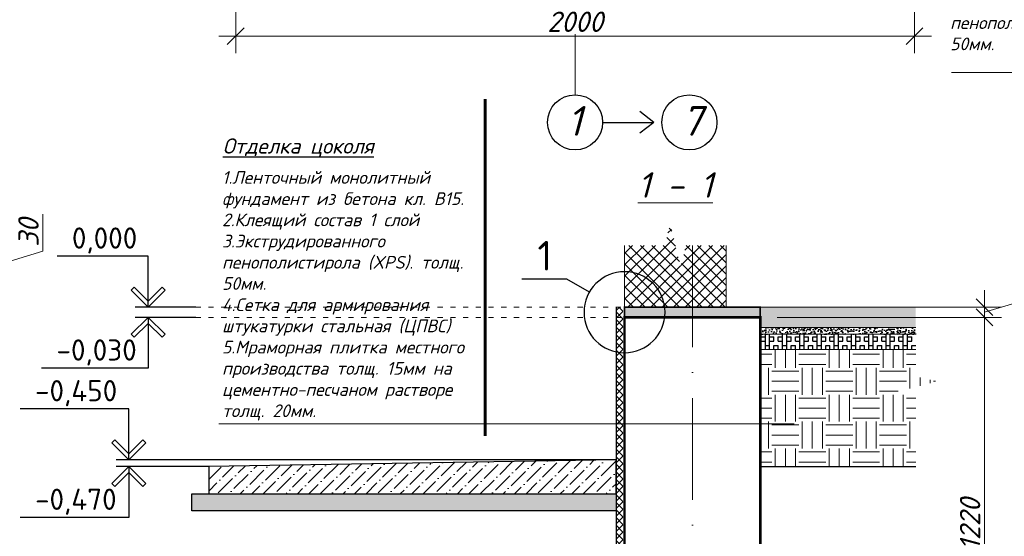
# Model space of a CAD drawing. Header units: millimetres. Extents: x 363306 to 7757304, y 1022887 to 1207196.
# Tile 27 of 256: x 531566 to 543171, y 1071209 to 1077300. Entities that reach past the tile are written whole.
import ezdxf
from ezdxf.enums import TextEntityAlignment as Align

# ---------------------------------------------------------------- set-up
doc = ezdxf.new("R2010")
doc.units = ezdxf.units.MM
doc.linetypes.add('ACAD_ISO03W100', pattern=[30, 12, -18])
doc.linetypes.add('ACAD_ISO10W100', pattern=[18, 12, -3, 0, -3])
for name, color, linetype, lineweight in [('.', 7, 'Continuous', 15), ('PLAN', 250, 'Continuous', 25), ('Маркировка', 20, 'Continuous', 18)]:
    doc.layers.add(name, color=color, linetype=linetype, lineweight=lineweight)
doc.styles.get("Standard").update_dxf_attribs({"font": 'isocpeui.ttf'})
doc.styles.add('WMF-Times New Roman0', font='times.ttf')
doc.dimstyles.new('Санжар', dxfattribs={"dimtxt": 240, "dimasz": 200, "dimexe": 200, "dimexo": 200, "dimgap": 50, "dimtad": 1, "dimdec": 0, "dimtxsty": 'Standard', "dimblk": 'OBLIQUE', "dimcen": 2.5, "dimdle": 200, "dimclrd": 152, "dimclre": 152, "dimclrt": 152, "dimadec": 0, "dimazin": 0, "dimtfac": 1, "dimtdec": 0, "dimtmove": 0, "dimatfit": 3, "dimldrblk": 'OBLIQUE', "dimfxl": 0, "dimlwd": 0, "dimlwe": 0, "dimarcsym": 0})

# ---------------------------------------------------------------- blocks, each defined once
blk = doc.blocks.new('_Oblique')
at = {"color": 0, "linetype": 'ByBlock', "lineweight": -2}
blk.add_line((-0.5, -0.5), (0.5, 0.5), dxfattribs=at)
blk = doc.blocks.new('*D382')
at = {"lineweight": 0, "transparency": 16777216}
for p, q in [((531839, 1074571), (531839, 1075006)), ((531204, 1074120), (531204, 1074640)), ((531204, 1074380), (531839, 1074571)), ((526618, 1074440), (531404, 1074440)), ((526618, 1074320), (531404, 1074320))]:
    blk.add_line(p, q, dxfattribs=at)
at = {"layer": 'Defpoints', "color": 0, "lineweight": 25, "transparency": 16777216}
for p in [(526418, 1074440), (531204, 1074440), (526418, 1074320)]:
    blk.add_point(p, dxfattribs=at)
at = {"lineweight": 0, "transparency": 16777216, "xscale": 200, "yscale": 200, "zscale": 200}
for p, rotation in [((531204, 1074440), 90), ((531204, 1074320), 270)]:
    blk.add_blockref('_Oblique', p, dxfattribs=dict(at, rotation=rotation))
at = {"lineweight": 0, "transparency": 16777216, "insert": (531669, 1074789), "char_height": 240, "attachment_point": 5, "rotation": 90, "bg_fill": 3, "box_fill_scale": 1.1, "bg_fill_color": 256, "bg_fill_true_color": 13158600, "bg_fill_transparency": 0}
blk.add_mtext('30', dxfattribs=at)
blk = doc.blocks.new('*D230')
at = {"lineweight": 0, "transparency": 16777216}
for p, q in [((534112, 1078142), (534112, 1076906)), ((542112, 1078142), (542112, 1076906)), ((533912, 1077106), (542312, 1077106))]:
    blk.add_line(p, q, dxfattribs=at)
at = {"layer": 'Defpoints', "color": 0, "lineweight": 25, "transparency": 16777216}
for p in [(534112, 1078342), (542112, 1078342), (542112, 1077106)]:
    blk.add_point(p, dxfattribs=at)
at = {"lineweight": 0, "transparency": 16777216, "xscale": 200, "yscale": 200, "zscale": 200, "rotation": 180}
blk.add_blockref('_Oblique', (534112, 1077106), dxfattribs=at)
at = {"lineweight": 0, "transparency": 16777216, "xscale": 200, "yscale": 200, "zscale": 200}
blk.add_blockref('_Oblique', (542112, 1077106), dxfattribs=at)
at = {"lineweight": 0, "transparency": 16777216, "insert": (538112, 1077276), "char_height": 240, "attachment_point": 5, "bg_fill": 3, "box_fill_scale": 1.1, "bg_fill_color": 256, "bg_fill_true_color": 13158600, "bg_fill_transparency": 0}
blk.add_mtext('2000', dxfattribs=at)
blk = doc.blocks.new('*D312')
at = {"lineweight": 0, "transparency": 16777216}
for p, q in [((542937, 1068711), (542937, 1073991)), ((540494, 1073791), (543137, 1073791)), ((540894, 1068911), (543137, 1068911))]:
    blk.add_line(p, q, dxfattribs=at)
at = {"layer": 'Defpoints', "color": 0, "lineweight": 25, "transparency": 16777216}
for p in [(540294, 1073791), (542937, 1073791), (540694, 1068911)]:
    blk.add_point(p, dxfattribs=at)
at = {"lineweight": 0, "transparency": 16777216, "xscale": 200, "yscale": 200, "zscale": 200}
for p, rotation in [((542937, 1073791), 90), ((542937, 1068911), 270)]:
    blk.add_blockref('_Oblique', p, dxfattribs=dict(at, rotation=rotation))
at = {"lineweight": 0, "transparency": 16777216, "insert": (542767, 1071351), "char_height": 240, "attachment_point": 5, "rotation": 90, "bg_fill": 3, "box_fill_scale": 1.1, "bg_fill_color": 256, "bg_fill_true_color": 13158600, "bg_fill_transparency": 0}
blk.add_mtext('1220', dxfattribs=at)
blk = doc.blocks.new('*D313')
at = {"lineweight": 0, "transparency": 16777216}
for p, q in [((543572, 1074041), (543572, 1074477)), ((542937, 1073591), (542937, 1074111)), ((542937, 1073851), (543572, 1074041)), ((540494, 1073911), (543137, 1073911)), ((540494, 1073791), (543137, 1073791))]:
    blk.add_line(p, q, dxfattribs=at)
at = {"layer": 'Defpoints', "color": 0, "lineweight": 25, "transparency": 16777216}
for p in [(540294, 1073911), (542937, 1073911), (540294, 1073791)]:
    blk.add_point(p, dxfattribs=at)
at = {"lineweight": 0, "transparency": 16777216, "xscale": 200, "yscale": 200, "zscale": 200}
for p, rotation in [((542937, 1073911), 90), ((542937, 1073791), 270)]:
    blk.add_blockref('_Oblique', p, dxfattribs=dict(at, rotation=rotation))
at = {"lineweight": 0, "transparency": 16777216, "insert": (543402, 1074259), "char_height": 240, "attachment_point": 5, "rotation": 90, "bg_fill": 3, "box_fill_scale": 1.1, "bg_fill_color": 256, "bg_fill_true_color": 13158600, "bg_fill_transparency": 0}
blk.add_mtext('30', dxfattribs=at)

msp = doc.modelspace()

# ---------------------------------------------------------------- hatches: boundary and pattern name
at = {"layer": '.', "lineweight": 0}
h = msp.add_hatch(dxfattribs=at)
h.set_pattern_fill('ANSI37', color=256, scale=30)
h.set_pattern_definition([(45, (-18569.01, -748261.39), (-67.351921, 67.351921), []), (135, (-18569.01, -748261.39), (-67.351921, -67.351921), [])])
h.paths.add_polyline_path([(539894.185, 1073910.98), (539894.185, 1074639.926), (539419.185, 1074639.926), (539356.685, 1074389.926), (539294.185, 1074639.926), (539294.185, 1073910.98)])
h.paths.add_polyline_path([(538694.185, 1074639.926), (538694.185, 1073910.98), (539294.185, 1073910.98), (539294.185, 1074639.926), (539231.685, 1074889.926), (539169.185, 1074639.926)])
at = {"layer": '.', "lineweight": 0, "true_color": 0x293189, "transparency": 33554687}
h = msp.add_hatch(dxfattribs=at)
h.set_pattern_fill('ANSI37', color=177, scale=20)
h.set_pattern_definition([(45, (389648.67, -75924.54), (-44.9012806, 44.9012806), []), (135, (389648.67, -75924.54), (-44.9012806, -44.9012806), [])])
h.paths.add_polyline_path([(538594.185, 1068910.98), (538674.185, 1068910.98), (538674.185, 1073910.98), (538594.185, 1073910.98)])
at = {"layer": '.', "lineweight": 0, "true_color": 0x642165, "transparency": 33554687}
h = msp.add_hatch(dxfattribs=at)
h.set_pattern_fill('AR-CONC', color=219, scale=0.2)
h.set_pattern_definition([(50, (344475.526, -163571.436), (36.4369338, -3.1878171), [3.81, -41.91]), (355, (344475.526, -163571.436), (-7.0486843, 38.211369), [3.048, -33.5281168]), (100.4514447, (344478.563, -163571.7), (29.3882494, 35.0235504), [3.2380018, -35.6180489]), (46.1842, (344475.526, -163561.276), (54.2158082, -8.4084656), [5.715, -62.865]), (96.6355576, (344480.044, -163561.977), (47.4808268, 49.485225), [4.8570046, -53.4271216]), (351.184151, (344475.526, -163561.276), (47.4808268, 49.485225), [4.5719934, -50.2919464]), (21, (344480.606, -163563.816), (30.32287825, -20.45303964), [3.81, -41.91]), (326, (344480.606, -163563.816), (12.3604057, 36.8375932), [3.048, -33.528]), (71.451445, (344483.133, -163565.52), (42.6832839, 16.3845538), [3.2380018, -35.6179875]), (37.5, (344475.526, -163571.436), (0.61772065, 16.91100777), [0, -33.1216, 0, -34.036, 0, -33.655]), (7.5, (344475.526, -163571.436), (13.3639325, 20.03611496), [0, -19.4056, 0, -32.3596, 0, -12.827]), (327.5, (344464.198, -163571.436), (27.11811903, -1.1457488), [0, -12.7, 0, -39.624, 0, -52.578]), (317.5, (344459.118, -163571.436), (29.62583628, 5.0852982), [0, -16.51, 0, -26.3144, 0, -37.338])])
h.paths.add_polyline_path([(540294.185, 1073910.98), (538694.185, 1073910.98), (538694.185, 1073790.98), (540294.185, 1073790.98)])
at = {"layer": '.', "lineweight": 0, "transparency": 33554687}
h = msp.add_hatch(dxfattribs=at)
h.set_pattern_fill('ANSI36', color=256, scale=30)
h.set_pattern_definition([(45, (804913.55, 121098.91), (50.513941, 185.2177825), [238.125, -47.625, 0, -47.625])])
h.paths.add_polyline_path([(537430.86, 1072091.592), (533794.185, 1072030.98), (533794.185, 1071710.98), (537430.86, 1071710.98)])
h.paths.add_polyline_path([(538594.185, 1072110.98), (537430.86, 1072091.592), (537430.86, 1071710.98), (538594.185, 1071710.98)])
h = msp.add_hatch(dxfattribs=at)
h.set_pattern_fill('GRAVEL', color=256, scale=8)
h.set_pattern_definition([(228.0127875, (805059.854, 121302.115), (-1625.60000013, -1828.79999989), [27.337715, -2706.43869]), (184.969741, (805041.566, 121281.795), (2438.399999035, 203.200011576), [46.912378, -4644.32391]), (132.5104471, (804994.83, 121277.731), (2032.00000086, -2235.19999922), [33.07852, -3274.777824]), (267.273689, (804915.582, 121226.931), (203.20000043, 4063.99999998), [42.72036, -4229.314994]), (292.8336542, (804913.55, 121184.259), (-1016.000000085, 2438.39999996), [41.890696, -4147.18462]), (357.273689, (804929.806, 121145.651), (-4063.99999998, 203.20000043), [42.72036, -4229.314994]), (37.6942405, (804972.4784, 121143.619), (-2641.599999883, -2032.00000015), [56.495493, -5593.049225]), (72.2553284, (805017.1824, 121178.163), (1422.40000038, 4470.39999988), [53.33756, -5280.42053]), (121.4295656, (805033.438, 121228.963), (-1625.60000023, 2641.59999986), [42.86504, -4243.643656]), (175.2363583, (805011.086, 121265.539), (2235.19999997, -203.20000035), [48.937062, -2397.914956]), (222.3974378, (804962.3184, 121269.6027), (-2438.39999992, -2235.200000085), [63.286234, -6265.3418]), (138.8140748, (805116.75, 121224.899), (-1422.3999999, 1219.2000001), [21.600363, -2138.445266]), (171.4692344, (805100.494, 121239.123), (2641.60000007, -406.39999954), [41.09456, -4068.37112]), (225, (805059.85, 121245.22), (-3e-14, -203.2), [28.736747, -258.63145]), (203.1985905, (805045.63, 121269.603), (1016, 406.3999999), [15.475306, -1532.04979]), (291.8014095, (805031.406, 121263.507), (-203.2, 609.6), [21.88525, -1072.38024]), (30.9637565, (805039.534, 121243.187), (609.6, 406.4), [35.545573, -1149.303852]), (161.565051, (805070.014, 121261.475), (406.4, -203.2), [25.70297, -616.87185]), (16.3895403, (804913.55, 121263.507), (2032, 609.6), [36.00704, -3564.706134]), (70.346176, (804948.094, 121273.667), (-812.80000007, -2235.19999997), [30.207915, -2990.577254]), (293.1985905, (805070.014, 121302.115), (-406.3999999, 1016), [30.95041, -1516.574687]), (343.6104597, (805082.206, 121273.667), (-2032.00000004, 609.59999986), [36.00704, -3564.706134]), (339.4439548, (804913.55, 121137.523), (-1016, 406.4), [34.722816, -1701.418745]), (294.7751406, (804946.062, 121125.33), (-1016.0000012, 2235.19999945), [29.09377, -2880.28747]), (66.8014095, (805072.046, 121098.915), (406.39999994, 1016), [30.95041, -1516.574687]), (17.3540246, (805084.238, 121127.363), (-2641.59999995, -812.80000017), [34.06262, -3372.19008]), (69.4439548, (804972.478, 121098.915), (-406.4, -1016), [17.36141, -1718.780153]), (101.3099325, (805059.854, 121098.915), (-203.2, 812.8), [10.36117, -1025.759597]), (165.9637565, (805057.82, 121109.075), (609.6, -203.2), [41.890696, -795.924367]), (186.009006, (805017.182, 121119.235), (2031.99999999, 203.20000011), [38.82136, -3843.30919]), (303.6900675, (805039.534, 121224.9), (-203.2, 406.4), [29.30591, -703.34211]), (353.1572266, (805055.79, 121200.515), (3454.40000002, -406.39999982), [51.16454, -5065.280725]), (60.945396, (805106.59, 121194.419), (-812.80000002, -1422.4), [20.92066, -2071.151385]), (90, (805116.75, 121212.7), (-203.2, 203.2), [12.192, -191.008]), (120.2564372, (805013.118, 121125.33), (812.7999999, -1422.40000006), [28.229357, -2794.71526]), (48.0127875, (804998.894, 121149.715), (1625.60000013, 1828.79999988), [54.67543, -2679.100976]), (0, (805035.47, 121190.35), (203.2, 203.2), [52.832, -150.368]), (325.3048465, (805088.302, 121190.355), (2032.00000077, -1422.3999989), [32.128765, -3180.74534]), (254.054604, (805114.718, 121172.067), (-203.2, -812.8), [29.586326, -1449.732003]), (207.6459754, (805106.59, 121143.619), (-3860.80000014, -2031.99999973), [48.17161, -4768.997154]), (175.4260787, (805063.918, 121121.267), (-2641.6, 203.2), [50.962357, -5045.267716])])
h.paths.add_polyline_path([(533594.185, 1071710.98), (533594.185, 1071510.98), (538594.185, 1071510.98), (538594.185, 1071710.98)])

# ---------------------------------------------------------------- linework, layer by layer
at = {"layer": '.', "color": 219, "lineweight": 0, "true_color": 0x642165, "transparency": 33554687, "const_width": 20}
msp.add_lwpolyline([(538694.185, 1073910.98), (540294.185, 1073910.98), (540294.185, 1073790.98), (538694.185, 1073790.98)], close=True, dxfattribs=at)
at = {"layer": '.', "color": 18, "lineweight": 0, "true_color": 0x000000, "transparency": 33554687, "const_width": 30}
msp.add_lwpolyline([(538694.185, 1073790.98), (540294.185, 1073790.98), (540294.185, 1070550.98), (540294.185, 1068910.98), (540694.185, 1068910.98), (540694.185, 1067310.98), (538294.185, 1067310.98), (538294.185, 1068910.98), (538694.185, 1068910.98)], close=True, dxfattribs=at)
at = {"color": 1, "linetype": 'ACAD_ISO10W100', "lineweight": 9, "ltscale": 100}
for p, q in [((538111.728, 1086342.45), (538111.728, 1076414.726)), ((539494.185, 1074639.926), (539494.185, 1065710.749))]:
    msp.add_line(p, q, dxfattribs=at)
at = {"color": 18, "lineweight": 0, "true_color": 0x000000}
for p, q in [((545736.491, 1076678.264, 0), (542548.065, 1076678.264, 0)), ((538694.185, 1073910.98), (538694.185, 1074639.926)), ((539894.185, 1073910.98), (539894.185, 1074639.926))]:
    msp.add_line(p, q, dxfattribs=at)
at = {"color": 18, "lineweight": 60, "true_color": 0x000000}
msp.add_line((537051.867, 1076364.869), (537051.867, 1072393.143), dxfattribs=at)
at = {"linetype": 'Continuous', "lineweight": 25, "ltscale": 100}
for p, q in [((532913.954, 1074146.336), (532878.599, 1074110.98)), ((533078.599, 1073981.691), (532913.954, 1074146.336)), ((533078.599, 1073981.691), (533243.243, 1074146.336)), ((533243.243, 1074146.336), (533278.599, 1074110.98)), ((532878.599, 1074110.98), (533078.599, 1073910.98)), ((533278.599, 1074110.98), (533078.599, 1073910.98)), ((533078.599, 1073910.98), (533078.599, 1073981.691)), ((533078.599, 1073910.98), (533078.599, 1073981.691)), ((532878.599, 1073590.98), (533078.599, 1073790.98)), ((533078.599, 1073720.27), (532913.954, 1073555.625)), ((533078.599, 1073790.98), (533078.599, 1073720.27)), ((533278.599, 1073590.98), (533078.599, 1073790.98)), ((533078.599, 1073790.98), (533078.599, 1073720.27)), ((533078.599, 1073720.27), (533243.243, 1073555.625)), ((532913.954, 1073555.625), (532878.599, 1073590.98)), ((533243.243, 1073555.625), (533278.599, 1073590.98)), ((532687.022, 1072346.336), (532651.666, 1072310.98)), ((532651.666, 1072310.98), (532851.666, 1072110.98)), ((532851.666, 1072181.691), (532687.022, 1072346.336)), ((532851.666, 1072181.691), (533016.311, 1072346.336)), ((533051.666, 1072310.98), (532851.666, 1072110.98)), ((533016.311, 1072346.336), (533051.666, 1072310.98)), ((532851.666, 1072110.98), (532851.666, 1072181.691)), ((532851.666, 1072110.98), (532851.666, 1072181.691)), ((532651.666, 1071830.98), (532851.666, 1072030.98)), ((532851.666, 1071960.27), (532687.022, 1071795.625)), ((532851.666, 1072030.98), (532851.666, 1071960.27)), ((533051.666, 1071830.98), (532851.666, 1072030.98)), ((532851.666, 1072030.98), (532851.666, 1071960.27)), ((532851.666, 1071960.27), (533016.311, 1071795.625)), ((532687.022, 1071795.625), (532651.666, 1071830.98)), ((533016.311, 1071795.625), (533051.666, 1071830.98))]:
    msp.add_line(p, q, dxfattribs=at)
at = {"color": 251, "linetype": 'ACAD_ISO03W100', "lineweight": 0, "ltscale": 5, "true_color": 0x636466}
for p, q in [((533641.677, 1073910.98, 0), (538694.185, 1073910.98)), ((533641.677, 1073790.98, 0), (538694.185, 1073790.98))]:
    msp.add_line(p, q, dxfattribs=at)
at = {"linetype": 'Continuous', "lineweight": 25, "ltscale": 100}
for points in [[(533078.599, 1074510.98), (532006.023, 1074510.98)], [(533078.599, 1073910.98), (533078.599, 1074510.98)], [(533641.677, 1073910.98), (532928.599, 1073910.98)], [(533641.677, 1073790.98), (532928.599, 1073790.98)], [(533078.599, 1073790.98), (533078.599, 1073190.98)], [(533078.599, 1073190.98), (531824.773, 1073190.98)], [(532851.666, 1072710.98), (531572.083, 1072710.98)], [(532851.666, 1072110.98), (532851.666, 1072710.98)], [(538594.185, 1072110.98), (532701.666, 1072110.98)], [(533794.185, 1072030.98), (532701.666, 1072030.98)], [(532851.666, 1072030.98), (532851.666, 1071430.98)], [(532851.666, 1071430.98), (531572.083, 1071430.98)]]:
    msp.add_lwpolyline(points, dxfattribs=at)
at = {"color": 3, "lineweight": 25}
for points in [[(538015.776, 1074242.66), (537482.443, 1074242.66)], [(538280.813, 1074089.641), (538015.776, 1074242.66)]]:
    msp.add_lwpolyline(points, dxfattribs=at)
at = {"color": 18, "lineweight": 30, "true_color": 0x000000}
msp.add_lwpolyline([(538594.185, 1073910.98), (538594.185, 1068910.98)], dxfattribs=at)
at = {"color": 18, "lineweight": 30, "true_color": 0x000000, "elevation": 0}
msp.add_lwpolyline([(533794.185, 1071710.98), (538594.185, 1071710.98), (538594.185, 1072110.98), (533794.185, 1072030.98), (533794.185, 1071710.98)], dxfattribs=at)
msp.add_lwpolyline([(533594.185, 1071710.98), (538594.185, 1071710.98), (538594.185, 1071510.98), (533594.185, 1071510.98)], close=True, dxfattribs=at)
at = {"color": 3, "lineweight": 25}
for start, end in [(0, 180), (180, 0)]:
    msp.add_arc((538694.185, 1073850.98), 477.321, start, end, dxfattribs=at)
at = {"layer": 'PLAN', "color": 158, "lineweight": 30}
for p, q in [((539041.287, 1076089.84), (538874.304, 1076218.232)), ((538436.613, 1076089.84), (539041.287, 1076089.84)), ((539041.287, 1076089.84), (538874.304, 1075961.448))]:
    msp.add_line(p, q, dxfattribs=at)
for centre in [(538111.728, 1076089.84), (539458.624, 1076089.84)]:
    msp.add_circle(centre, 324.885, dxfattribs=at)

# ---------------------------------------------------------------- texts
at = {"color": 18, "lineweight": 0, "true_color": 0x000000}
msp.add_text('%%u1 - 1', height=300, dxfattribs=at).set_placement((539292.769, 1075201.595), align=Align.CENTER)
at = {"color": 0, "attachment_point": 1, "style": 'WMF-Times New Roman0'}
for s, insert, char_height, width in [('{\\fISOCPEUR|b0|i1|c0|p34;1.\\fISOCPEUR|b0|i1|c204|p34;Ленточный монолитный \\Pфундамент из бетона кл\\fISOCPEUR|b0|i1|c0|p34;. \\fISOCPEUR|b0|i1|c204|p34;В\\fISOCPEUR|b0|i1|c0|p34;15.\\P2. \\fISOCPEUR|b0|i1|c204|p34;Клеящий состав \\fISOCPEUR|b0|i1|c0|p34;1 \\fISOCPEUR|b0|i1|c204|p34;слой\\fISOCPEUR|b0|i1|c0|p34;.\\P3. \\fISOCPEUR|b0|i1|c204|p34;Экструдированного пенополистирола (XPS). толщ\\fISOCPEUR|b0|i1|c0|p34;. 50\\fISOCPEUR|b0|i1|c204|p34;мм\\fISOCPEUR|b0|i1|c0|p34;.}', (542531.99, 1078340.238, 0), 150, 3018.88097), ('{\\fISOCPEUR|b0|i1|c204|p34;\\LОтделка цоколя}', (533958.296, 1075901.231, 0), 180, 5564.87897), ('{\\fISOCPEUR|b0|i1|c0|p34;1.\\fISOCPEUR|b0|i1|c204|p34;Ленточный монолитный \\Pфундамент из бетона кл\\fISOCPEUR|b0|i1|c0|p34;. \\fISOCPEUR|b0|i1|c204|p34;В\\fISOCPEUR|b0|i1|c0|p34;15.\\P2.\\fISOCPEUR|b0|i1|c204|p34;Клеящий состав \\fISOCPEUR|b0|i1|c0|p34;1 \\fISOCPEUR|b0|i1|c204|p34;слой\\fISOCPEUR|b0|i1|c0|p34;\\C7;\\P\\C0;3.\\fISOCPEUR|b0|i1|c204|p34;Экструдированного пенополистирола (XPS). толщ\\fISOCPEUR|b0|i1|c0|p34;. 50\\fISOCPEUR|b0|i1|c204|p34;мм\\fISOCPEUR|b0|i1|c0|p34;.\\P4.\\fISOCPEUR|b0|i1|c204|p34;\\C7;Сетка для армирования штукатурки стальная (ЦПВС)\\P\\fISOCPEUR|b0|i1|c0|p34;\\C0;5.\\fISOCPEUR|b0|i1|c204|p34;\\C256;Мраморная плитка местного производства\\fISOCPEUR|b0|i1|c0|p34; \\fISOCPEUR|b0|i1|c204|p34;толщ. 15мм на цементно-песчаном растворе толщ. 20мм.}', (533950.775, 1075515.404, 0), 150, 3016.88856)]:
    msp.add_mtext(s, dxfattribs=dict(at, insert=insert, char_height=char_height, width=width))
at = {"linetype": 'Continuous', "lineweight": 25, "ltscale": 100, "char_height": 250, "attachment_point": 1}
for s, insert, width in [('\\fISOCPEUR|b0|i0|c0|p34;\\W1.0000000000;\\T1.0000000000;\\o\\l0,000', (532181.023, 1074850.98), 887.5), ('\\fISOCPEUR|b0|i0|c0|p34;\\W1.0000000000;\\T1.0000000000;\\o\\l-0,030', (531999.773, 1073530.98), 1062.5), ('\\fISOCPEUR|b0|i0|c0|p34;\\W1.0000000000;\\T1.0000000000;\\o\\l-0,450', (531747.083, 1073050.98), 1087.5), ('\\fISOCPEUR|b0|i0|c0|p34;\\W1.0000000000;\\T1.0000000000;\\o\\l-0,470', (531747.083, 1071770.98), 1087.5)]:
    msp.add_mtext(s, dxfattribs=dict(at, insert=insert, width=width))
at = {"lineweight": 25, "insert": (537667.443, 1074692.66), "char_height": 350, "width": 315, "attachment_point": 1}
msp.add_mtext('\\fISOCPEUR|b0|i0|c0|p34;\\W1.0000000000;\\T1.0000000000;\\o\\l1', dxfattribs=at)
at = {"layer": 'PLAN', "lineweight": 30, "char_height": 350, "width": 338.65741, "attachment_point": 1}
for s, insert in [('1', (538018.501, 1076282.628)), ('7', (539365.397, 1076282.628))]:
    msp.add_mtext(s, dxfattribs=dict(at, insert=insert))

# ---------------------------------------------------------------- dimensions: what is measured, and where the dimension line sits
at = {"color": 18, "lineweight": 0, "true_color": 0x000000}
dim = msp.add_linear_dim(base=(531204.277, 1074440.136), p1=(526417.65, 1074320.136), p2=(526417.65, 1074440.136), angle=90, dimstyle='Санжар', override={"dimlfac": 0.25, "dimclrd": 256, "dimclre": 256, "dimclrt": 256, "dimtmove": 1, "dimfxl": 0.18, "dimtfill": 1, "dimarcsym": 2}, dxfattribs=at)
dim.commit()
dim.dimension.update_dxf_attribs({"geometry": '*D382', "text_midpoint": (531669.277, 1074620.636)})

# ---------------------------------------------------------------- next in the draw order: dimensions: what is measured, and where the dimension line sits
dim = msp.add_linear_dim(base=(542111.728, 1077106.086), p1=(534111.728, 1078342.45), p2=(542111.728, 1078342.45), dimstyle='Санжар', override={"dimlfac": 0.25, "dimclrd": 256, "dimclre": 256, "dimclrt": 256, "dimtmove": 1, "dimfxl": 0.18, "dimtfill": 1, "dimarcsym": 2}, dxfattribs=at)
dim.commit()
dim.dimension.update_dxf_attribs({"geometry": '*D230', "text_midpoint": (538111.728, 1077276.086)})
dim = msp.add_linear_dim(base=(542937.053, 1073790.98), p1=(540694.185, 1068910.98), p2=(540294.185, 1073790.98), angle=90, dimstyle='Санжар', override={"dimlfac": 0.25, "dimclrd": 256, "dimclre": 256, "dimclrt": 256, "dimtmove": 1, "dimfxl": 0.18, "dimtfill": 1, "dimarcsym": 2}, dxfattribs=at)
dim.commit()
dim.dimension.update_dxf_attribs({"geometry": '*D312', "text_midpoint": (542767.053, 1071350.98)})

# ---------------------------------------------------------------- next in the draw order: hatches: boundary and pattern name
at = {"layer": '.', "lineweight": 0, "transparency": 33554687}
h = msp.add_hatch(dxfattribs=at)
h.set_pattern_fill('EARTH', color=256, scale=50)
h.set_pattern_definition([(0, (-18369, -748261.4), (317.5, 317.5), [317.5, -317.5]), (0, (-18369, -748142.33), (317.5, 317.5), [317.5, -317.5]), (0, (-18369, -748023.26), (317.5, 317.5), [317.5, -317.5]), (90, (-18329.32, -747983.58), (-317.5, 317.5), [317.5, -317.5]), (90, (-18210.26, -747983.58), (-317.5, 317.5), [317.5, -317.5]), (90, (-18091.2, -747983.58), (-317.5, 317.5), [317.5, -317.5])])
h.paths.add_polyline_path([(542126.596, 1072030.98), (542126.596, 1072845.98), (541876.596, 1072908.48), (542376.596, 1073033.48), (542126.596, 1073095.98), (542126.596, 1073410.98), (540294.185, 1073410.98), (540294.185, 1072110.98), (540294.185, 1072030.98)])

# ---------------------------------------------------------------- next in the draw order: linework, layer by layer
at = {"color": 18, "lineweight": 0, "true_color": 0x000000}
for p, q in [((540294.185, 1073410.98), (542126.596, 1073410.98)), ((533912.776, 1072534.282, 0), (540694.185, 1072534.282, 0))]:
    msp.add_line(p, q, dxfattribs=at)
at = {"color": 18, "lineweight": 30, "true_color": 0x000000}
msp.add_line((540294.185, 1072030.98), (542126.596, 1072030.98), dxfattribs=at)

# ---------------------------------------------------------------- next in the draw order: dimensions: what is measured, and where the dimension line sits
at = {"color": 18, "lineweight": 0, "true_color": 0x000000}
dim = msp.add_linear_dim(base=(542937.053, 1073910.98), p1=(540294.185, 1073790.98), p2=(540294.185, 1073910.98), angle=90, dimstyle='Санжар', override={"dimlfac": 0.25, "dimclrd": 256, "dimclre": 256, "dimclrt": 256, "dimtmove": 1, "dimfxl": 0.18, "dimtfill": 1, "dimarcsym": 2}, dxfattribs=at)
dim.commit()
dim.dimension.update_dxf_attribs({"geometry": '*D313', "text_midpoint": (543402.053, 1074091.48)})

# ---------------------------------------------------------------- next in the draw order: hatches: boundary and pattern name
at = {"ltscale": 80}
h = msp.add_hatch(dxfattribs=at)
h.set_pattern_fill('AR-CONC', color=256, scale=0.5, style=0)
h.set_pattern_definition([(50, (344875.53, -163571.436), (91.0923345, -7.9695428), [9.525, -104.775]), (355, (344875.53, -163571.44), (-17.621711, 95.5284226), [7.62, -83.820292]), (100.451445, (344883.12, -163572.1), (73.4706235, 87.558876), [8.0950044, -89.045122]), (46.1842, (344875.53, -163546.04), (135.53952, -21.021164), [14.2875, -157.1625]), (96.635558, (344886.82, -163547.79), (118.702067, 123.713062), [12.142512, -133.567804]), (351.184151, (344875.53, -163546.04), (118.702067, 123.713062), [11.429984, -125.729866]), (21, (344888.23, -163552.386), (75.8071956, -51.132599), [9.525, -104.775]), (326, (344888.23, -163552.39), (30.901014, 92.093983), [7.62, -83.82]), (71.451445, (344894.54, -163556.65), (106.7082096, 40.9613844), [8.0950044, -89.044969]), (37.5, (344875.526, -163571.436), (1.5443016, 42.2775194), [0, -82.804, 0, -85.09, 0, -84.1375]), (7.5, (344875.526, -163571.436), (33.4098313, 50.0902874), [0, -48.514, 0, -80.899, 0, -32.0675]), (327.5, (344847.205, -163571.436), (67.7952976, -2.864372), [0, -31.75, 0, -99.06, 0, -131.445]), (317.5, (344834.505, -163571.436), (74.0645907, 12.7132455), [0, -41.275, 0, -65.786, 0, -93.345])])
edge = h.paths.add_edge_path()
edge.add_line((540294.185, 1073590.98), (540294.185, 1073670.98))
edge.add_line((540294.185, 1073670.98), (542126.596, 1073670.98))
edge.add_line((542126.596, 1073670.98), (542126.596, 1073590.98))
edge.add_line((542126.596, 1073590.98), (540344.185, 1073590.98))
at = {"ltscale": 100}
h = msp.add_hatch(dxfattribs=at)
h.set_pattern_fill('BOX', color=256, scale=8, style=0)
h.set_pattern_definition([(90, (344875.53, -163571.44), (-203.2, 1e-14), []), (90, (344926.33, -163571.44), (-203.2, 1e-14), []), (0, (344875.53, -163571.44), (0, 203.2), [-50.8, 50.8]), (0, (344875.53, -163520.64), (0, 203.2), [-50.8, 50.8]), (0, (344875.53, -163469.84), (0, 203.2), [50.8, -50.8]), (0, (344875.53, -163419.04), (0, 203.2), [50.8, -50.8]), (90, (344977.13, -163571.44), (-203.2, 1e-14), [50.8, -50.8]), (90, (345027.93, -163571.44), (-203.2, 1e-14), [50.8, -50.8])])
h.paths.add_polyline_path([(540294.185, 1073410.98), (540294.185, 1073590.98), (542126.596, 1073590.98), (542126.596, 1073410.98)])
at = {"layer": 'Маркировка', "lineweight": -3, "ltscale": 100}
h = msp.add_hatch(dxfattribs=at)
h.set_pattern_fill('AR-SAND', color=0, scale=0.4, style=0)
h.set_pattern_definition([(37.5, (344875.526, -163571.436), (-0.64001252, 19.5765295), [0, -15.4432, 0, -17.272, 0, -16.51]), (7.5, (344875.526, -163571.436), (17.9809313, 28.673004), [0, -8.3312, 0, -13.9192, 0, -5.334]), (327.5, (344863.03, -163571.436), (31.6396948, 0.05748739), [0, -5.08, 0, -18.288, 0, -23.876]), (317.5, (344863.03, -163571.436), (30.5422581, 8.91717293), [0, -2.54, 0, -11.9888, 0, -13.716])])
edge = h.paths.add_edge_path()
edge.add_line((540294.185, 1073670.98), (540294.185, 1073910.98))
edge.add_line((540294.185, 1073910.98), (542126.596, 1073910.98))
edge.add_line((542126.596, 1073910.98), (542126.596, 1073670.98))
edge.add_line((542126.596, 1073670.98), (540344.185, 1073670.98))

# ---------------------------------------------------------------- next in the draw order: linework, layer by layer
at = {"color": 18, "lineweight": 0, "true_color": 0x000000}
for p, q in [((540294.185, 1073910.98), (542126.596, 1073910.98)), ((540294.185, 1073670.98), (542126.596, 1073670.98)), ((540294.185, 1073590.98), (542126.596, 1073590.98))]:
    msp.add_line(p, q, dxfattribs=at)

doc.saveas('drawing.dxf')
